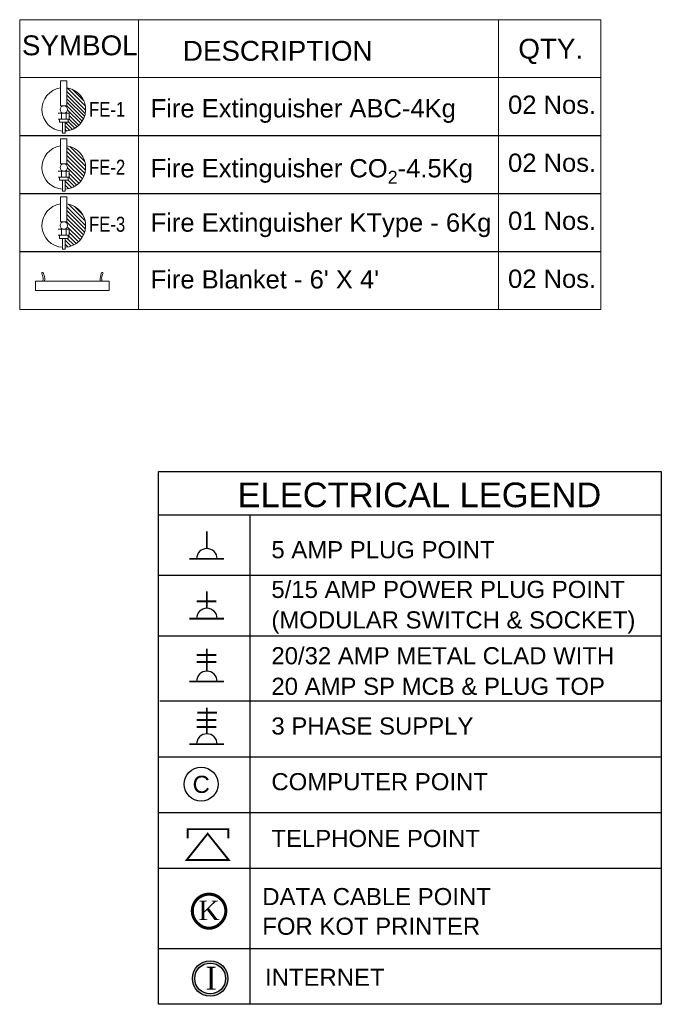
# Model space of a CAD drawing. Header units: millimetres. Extents: x 2986598 to 3043959, y -509231 to -488047.
# Tile 1 of 4: x 2986598 to 2988597, y -493138 to -490068. Entities that reach past the tile are written whole.
import ezdxf

# ---------------------------------------------------------------- set-up
doc = ezdxf.new("R2010")
doc.units = ezdxf.units.MM
doc.header["$LTSCALE"] = 1000
doc.header["$MEASUREMENT"] = 0
doc.layers.add('ELECTRICAL', color=7, linetype='CONTINUOUS')
doc.layers.add('Fire Extinguisher', color=1, linetype='CONTINUOUS', lineweight=0)
doc.styles.add('2.5 Arial_regular_annotative', font='arial.ttf', dxfattribs={"width": 0.8, "height": 2.5})
doc.styles.add('ARAIL', font='arial.ttf')
doc.styles.add('ROMC', font='dutch.ttf')
doc.styles.get("Standard").update_dxf_attribs({"font": 'arial.ttf'})
doc.styles.add('TXT1', font='times.ttf')

# ---------------------------------------------------------------- blocks, each defined once
blk = doc.blocks.new('KOT')
at = {"layer": 'ELECTRICAL', "color": 21, "const_width": 14.6}
blk.add_lwpolyline([(-51.3, -141.8, 0.411904), (51.3, -141.8, 2.765472)], format="xyb", close=True, dxfattribs=at)
at = {"layer": 'ELECTRICAL', "color": 21, "style": 'ROMC'}
blk.add_text('K', height=93.8, dxfattribs=at).set_placement((-51.4, -124.3))
blk = doc.blocks.new('INTERNET')
at = {"layer": 'ELECTRICAL'}
h = blk.add_hatch(color=3, dxfattribs=at)
h.dxf.hatch_style = 1
h.paths.add_polyline_path([(19024.77, 3435.4, 1), (19030.94, 3435.4, 1)])
h.paths.add_polyline_path([(19030.53, 3435.4, -1), (19025.18, 3435.4, -1)], flags=16)
at = {"layer": 'ELECTRICAL', "color": 3}
blk.add_circle((19027.85, 3435.4), 3.08, dxfattribs=at)
at = {"layer": 'ELECTRICAL', "color": 4}
blk.add_circle((19027.85, 3435.4), 2.67, dxfattribs=at)
at = {"layer": 'ELECTRICAL', "insert": (19027.02, 3437.44), "char_height": 4, "attachment_point": 1, "style": 'TXT1'}
blk.add_mtext('{\\C3;I}', dxfattribs=at)
blk = doc.blocks.new('A$C4C3E5A57')
at = {"layer": 'ELECTRICAL'}
for p, q in [((0.3, 1017.4), (1044.7, 1017.4)), ((190.5, 0), (190.5, 1017.4)), ((0.3, 891.8), (1044.7, 891.8)), ((0.3, 766.1), (1044.7, 766.1)), ((2.7, 630.6), (1044.7, 630.6)), ((0.3, 514.7), (1044.7, 514.7)), ((0.3, 398.9), (1044.7, 398.9)), ((0.3, 283.1), (1044.7, 283.1)), ((0.3, 115.8), (1044.7, 115.8))]:
    blk.add_line(p, q, dxfattribs=at)
blk.add_lwpolyline([(0, 1107.4), (1044.7, 1107.4), (1044.7, 0), (0, 0)], close=True, dxfattribs=at)
at = {"layer": 'ELECTRICAL', "const_width": 3.95}
for points in [[(100.5, 947.4), (100.5, 983)], [(136, 926), (64.2, 926)], [(100.5, 823.2), (100.5, 858.8)], [(120.3, 837.6), (79.5, 837.6)], [(136, 801.8), (64.2, 801.8)], [(100.5, 692.5), (100.5, 739.3)], [(120.3, 726), (79.5, 726)], [(120.3, 711.5), (79.5, 711.5)], [(136, 671.1), (64.2, 671.1)], [(100.5, 562.2), (100.5, 616.7)], [(121.5, 606.4), (80.7, 606.4)], [(120.3, 591.2), (79.5, 591.2)], [(120.3, 576.6), (79.5, 576.6)], [(136, 540.8), (64.2, 540.8)], [(102.2, 354.7), (58.5, 300), (146, 300), (102.2, 354.7)], [(60.7, 345.3), (60.7, 364.1), (145, 364.1), (145, 364.1), (145, 345.3)]]:
    blk.add_lwpolyline(points, dxfattribs=at)
at = {"layer": 'ELECTRICAL'}
blk.add_circle((88.6, 457.7), 35.2, dxfattribs=at)
for centre in [(100.5, 926), (100.5, 801.8), (100.5, 671.1), (100.5, 540.8)]:
    blk.add_arc(centre, 21.4, 0, 180, dxfattribs=at)
for name, p, xscale, yscale, zscale in [('KOT', (105.1, 228.9), 0.4343135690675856, 0.4343135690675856, 0.4343135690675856), ('INTERNET', (-228226.9, -41171.1), 12, 12, 12)]:
    blk.add_blockref(name, p, dxfattribs=dict(at, xscale=xscale, yscale=yscale, zscale=zscale))
for s, height, p in [('ELECTRICAL LEGEND', 51.219, (164.5, 1033.4)), ('5 AMP PLUG POINT', 35.568, (234.6, 927.2)), ('5/15 AMP POWER PLUG POINT', 35.568, (234.6, 844.7)), ('(MODULAR SWITCH & SOCKET)', 35.568, (234.6, 781.3)), ('20/32 AMP METAL CLAD WITH', 35.568, (234.6, 706.8)), ('20 AMP SP MCB & PLUG TOP', 35.568, (234.6, 643.3)), ('3 PHASE SUPPLY', 35.568, (234.6, 560.8)), ('C', 35.6, (70.8, 439.4)), ('COMPUTER POINT', 35.568, (234.6, 445)), ('TELPHONE POINT', 35.568, (234.6, 326.9)), ('DATA CABLE POINT ', 35.568, (215.7, 206.1)), ('FOR KOT PRINTER', 35.568, (215.7, 144.5)), ('INTERNET', 35.57, (221.4, 38.4))]:
    blk.add_text(s, height=height, dxfattribs=at).set_placement(p)
blk = doc.blocks.new('A$C9c5665af')
at = {"layer": 'Fire Extinguisher'}
blk.add_lwpolyline([(0, 0), (229.5, 0), (229.5, 28.7), (0, 28.7)], close=True, dxfattribs=at)
for points in [[(27.3, 28.7), (27.8, 30.5), (29.7, 38.1), (26.2, 46.7), (24.4, 55.9), (16.9, 56.3), (24.3, 42.9), (23.6, 35.7), (22.5, 27.3), (22.5, 29.3), (22.5, 29.8)], [(202.2, 28.7), (201.7, 30.5), (199.8, 38.1), (203.3, 46.7), (205.1, 55.9), (212.6, 56.3), (205.2, 42.9), (205.9, 35.7), (207, 27.3), (207, 29.3), (207, 29.8)]]:
    blk.add_open_spline(points, degree=3, knots=[45.919736, 45.919736, 45.919736, 45.919736, 117.751274, 355.813113, 404.916164, 451.597473, 562.986011, 755.471642, 805.849052, 820.345688, 820.345688, 820.345688, 820.345688], dxfattribs=at)

msp = doc.modelspace()

# ---------------------------------------------------------------- linework, layer by layer
at = {"layer": 'Fire Extinguisher', "color": 7, "ltscale": 500}
for p, q in [((2986968.2, -490067.7), (2986968.2, -490971.8)), ((2988090, -490067.7), (2988090, -490971.8))]:
    msp.add_line(p, q, dxfattribs=at)
at = {"layer": 'Fire Extinguisher', "color": 7}
for p, q in [((2986597.5, -490248.4), (2988408.3, -490248.4)), ((2986597.5, -490248.4), (2988408.3, -490248.4)), ((2986597.5, -490429.2), (2988408.3, -490429.2)), ((2986597.5, -490429.4), (2988408.3, -490429.4)), ((2986597.5, -490609.9), (2988408.3, -490609.9)), ((2986597.5, -490609.9), (2988408.3, -490609.9)), ((2986597.5, -490610.4), (2988408.3, -490610.4)), ((2986597.5, -490790.8), (2988408.3, -490790.8)), ((2986597.5, -490791.1), (2988408.3, -490791.1))]:
    msp.add_line(p, q, dxfattribs=at)
at = {"layer": 'Fire Extinguisher', "color": 1, "linetype": 'Continuous', "lineweight": 0, "ltscale": 250}
for p, q in [((2986725.1, -490258.3, 0), (2986744.8, -490258.3, 0)), ((2986725.1, -490336.1, 0), (2986725.1, -490258.3, 0)), ((2986744.8, -490258.3, 0), (2986744.8, -490336.1, 0)), ((2986744.8, -490336.1, 0), (2986725.1, -490336.1, 0)), ((2986717.9, -490359.1, 0), (2986752, -490359.1, 0)), ((2986727.8, -490377.8, 0), (2986727.8, -490359.1, 0)), ((2986742.1, -490377.8, 0), (2986742.1, -490359.1, 0)), ((2986752, -490359.1, 0), (2986752, -490377.8, 0)), ((2986752, -490377.8, 0), (2986717.9, -490377.8, 0)), ((2986721.2, -490377.8, 0), (2986748.7, -490377.8, 0)), ((2986721.2, -490387.6, 0), (2986721.2, -490377.8, 0)), ((2986748.7, -490387.6, 0), (2986721.2, -490387.6, 0)), ((2986730.6, -490387.6, 0), (2986739.3, -490387.6, 0)), ((2986730.6, -490421.6, 0), (2986730.6, -490387.6, 0)), ((2986739.3, -490387.6, 0), (2986739.3, -490421.6, 0)), ((2986748.7, -490377.8, 0), (2986748.7, -490387.6, 0)), ((2986739.3, -490421.6, 0), (2986730.6, -490421.6, 0))]:
    msp.add_line(p, q, dxfattribs=at)
at = {"layer": 'Fire Extinguisher', "linetype": 'Continuous'}
for p, q in [((2986744.8, -490291.3, 0), (2986803, -490349.6, 0)), ((2986744.8, -490302.6, 0), (2986802, -490359.8, 0)), ((2986745.1, -490280.3, 0), (2986802.3, -490337.5, 0)), ((2986760.7, -490284.5, 0), (2986798, -490321.9, 0)), ((2986744.4, -490336.1, 0), (2986792.4, -490384.2, 0)), ((2986744.8, -490314, 0), (2986799.7, -490368.8, 0)), ((2986744.8, -490325.3, 0), (2986796.5, -490376.9, 0)), ((2986742.2, -490356.5, 0), (2986744.8, -490359.1, 0)), ((2986746.3, -490349.4, 0), (2986787.7, -490390.7, 0)), ((2986752, -490366.3, 0), (2986782.3, -490396.6, 0)), ((2986739.3, -490387.6, 0), (2986761.9, -490410.2, 0)), ((2986739.3, -490398.9, 0), (2986753.6, -490413.2, 0)), ((2986748.7, -490385.6, 0), (2986769.4, -490406.4, 0)), ((2986752, -490377.6, 0), (2986776.2, -490401.8, 0)), ((2986739.3, -490410.2, 0), (2986744.2, -490415.1, 0))]:
    msp.add_line(p, q, dxfattribs=at)
at = {"layer": 'Fire Extinguisher', "color": 3, "linetype": 'Continuous', "lineweight": 0, "ltscale": 250}
for p, q in [((2986725.1, -490439.3, 0), (2986744.8, -490439.3, 0)), ((2986725.1, -490517.1, 0), (2986725.1, -490439.3, 0)), ((2986744.8, -490439.3, 0), (2986744.8, -490517.1, 0)), ((2986744.8, -490517.1, 0), (2986725.1, -490517.1, 0)), ((2986717.9, -490540.1, 0), (2986752, -490540.1, 0)), ((2986727.8, -490558.7, 0), (2986727.8, -490540.1, 0)), ((2986742.1, -490558.7, 0), (2986742.1, -490540.1, 0)), ((2986752, -490540.1, 0), (2986752, -490558.7, 0)), ((2986752, -490558.7, 0), (2986717.9, -490558.7, 0)), ((2986721.2, -490558.7, 0), (2986748.7, -490558.7, 0)), ((2986721.2, -490568.6, 0), (2986721.2, -490558.7, 0)), ((2986748.7, -490568.6, 0), (2986721.2, -490568.6, 0)), ((2986730.6, -490568.6, 0), (2986739.3, -490568.6, 0)), ((2986730.6, -490602.6, 0), (2986730.6, -490568.6, 0)), ((2986739.3, -490568.6, 0), (2986739.3, -490602.6, 0)), ((2986748.7, -490558.7, 0), (2986748.7, -490568.6, 0)), ((2986739.3, -490602.6, 0), (2986730.6, -490602.6, 0))]:
    msp.add_line(p, q, dxfattribs=at)
at = {"layer": 'Fire Extinguisher', "color": 3, "linetype": 'Continuous'}
for p, q in [((2986800.5, -490510.2), (2986753.4, -490463)), ((2986803, -490524.9), (2986744.8, -490466.7)), ((2986802.6, -490536.8), (2986744.8, -490479)), ((2986800.5, -490547), (2986744.8, -490491.3)), ((2986784.9, -490482.3), (2986781.3, -490478.6)), ((2986797.3, -490556), (2986744.8, -490503.5)), ((2986793.1, -490564.1), (2986744.8, -490515.8)), ((2986744.6, -490540.1), (2986742.1, -490537.6)), ((2986788, -490571.3), (2986746.4, -490529.7)), ((2986782.2, -490577.7), (2986752, -490547.5)), ((2986759.7, -490592), (2986739.3, -490571.7)), ((2986750.3, -490594.9), (2986739.3, -490583.9)), ((2986768.1, -490588.1), (2986748.5, -490568.6)), ((2986775.5, -490583.3), (2986750.9, -490558.7)), ((2986739.7, -490596.5), (2986739.3, -490596.2))]:
    msp.add_line(p, q, dxfattribs=at)
at = {"layer": 'Fire Extinguisher', "color": 6, "linetype": 'Continuous', "lineweight": 0, "ltscale": 250}
for p, q in [((2986725.1, -490620.2, 0), (2986744.8, -490620.2, 0)), ((2986725.1, -490698.1, 0), (2986725.1, -490620.2, 0)), ((2986744.8, -490620.2, 0), (2986744.8, -490698.1, 0)), ((2986744.8, -490698.1, 0), (2986725.1, -490698.1, 0)), ((2986717.9, -490721.1, 0), (2986752, -490721.1, 0)), ((2986752, -490739.7, 0), (2986717.9, -490739.7, 0)), ((2986721.2, -490739.7, 0), (2986748.7, -490739.7, 0)), ((2986721.2, -490749.6, 0), (2986721.2, -490739.7, 0)), ((2986727.8, -490739.7, 0), (2986727.8, -490721.1, 0)), ((2986742.1, -490739.7, 0), (2986742.1, -490721.1, 0)), ((2986748.7, -490739.7, 0), (2986748.7, -490749.6, 0)), ((2986752, -490721.1, 0), (2986752, -490739.7, 0)), ((2986748.7, -490749.6, 0), (2986721.2, -490749.6, 0)), ((2986730.6, -490749.6, 0), (2986739.3, -490749.6, 0)), ((2986730.6, -490783.5, 0), (2986730.6, -490749.6, 0)), ((2986739.3, -490749.6, 0), (2986739.3, -490783.5, 0)), ((2986739.3, -490783.5, 0), (2986730.6, -490783.5, 0))]:
    msp.add_line(p, q, dxfattribs=at)
at = {"layer": 'Fire Extinguisher', "color": 6, "linetype": 'Continuous'}
for p, q in [((2986801.5, -490695.2), (2986749.3, -490643)), ((2986803.1, -490709), (2986744.8, -490650.8)), ((2986802.2, -490720.4), (2986744.8, -490663)), ((2986799.8, -490730.3), (2986744.8, -490675.3)), ((2986793.7, -490675.1), (2986769.4, -490650.8)), ((2986791.9, -490746.9), (2986743.1, -490698.1)), ((2986796.3, -490739.1), (2986744.8, -490687.6)), ((2986741.5, -490721.1), (2986740.2, -490719.8)), ((2986786.6, -490753.9), (2986745.9, -490713.2)), ((2986780.6, -490760.1), (2986752, -490731.5)), ((2986757.5, -490773.8), (2986739.3, -490755.7)), ((2986747.8, -490776.4), (2986739.3, -490768)), ((2986766.1, -490770.2), (2986745.5, -490749.6)), ((2986773.7, -490765.6), (2986748.7, -490740.5))]:
    msp.add_line(p, q, dxfattribs=at)
at = {"layer": 'Fire Extinguisher', "color": 7}
msp.add_lwpolyline([(2986597.5, -490971.8), (2988408.3, -490971.8), (2988408.3, -490067.7), (2986597.5, -490067.7)], close=True, dxfattribs=at)
at = {"layer": 'Fire Extinguisher', "color": 1, "linetype": 'Continuous', "lineweight": 0, "ltscale": 250}
msp.add_circle((2986735, -490347.6, 0), 11.5, dxfattribs=at)
at = {"layer": 'Fire Extinguisher', "color": 3, "linetype": 'Continuous', "lineweight": 0, "ltscale": 250}
msp.add_circle((2986735, -490528.6, 0), 11.5, dxfattribs=at)
at = {"layer": 'Fire Extinguisher', "color": 6, "linetype": 'Continuous', "lineweight": 0, "ltscale": 250}
msp.add_circle((2986735, -490709.6, 0), 11.5, dxfattribs=at)
at = {"layer": 'Fire Extinguisher', "color": 1, "linetype": 'Continuous', "lineweight": 0, "ltscale": 250}
for start, end in [(98.3362, 266.3055), (273.6945, 81.6638)]:
    msp.add_arc((2986735, -490347.6, 0), 68.1, start, end, dxfattribs=at)
at = {"layer": 'Fire Extinguisher', "color": 3, "linetype": 'Continuous', "lineweight": 0, "ltscale": 250}
for start, end in [(98.3362, 266.3055), (273.6945, 81.6638)]:
    msp.add_arc((2986735, -490528.6, 0), 68.1, start, end, dxfattribs=at)
at = {"layer": 'Fire Extinguisher', "color": 6, "linetype": 'Continuous', "lineweight": 0, "ltscale": 250}
for start, end in [(98.3362, 266.3055), (273.6945, 81.6638)]:
    msp.add_arc((2986735, -490709.6, 0), 68.1, start, end, dxfattribs=at)

# ---------------------------------------------------------------- block references
at = {"layer": 'ELECTRICAL', "xscale": 1.5, "yscale": 1.5, "zscale": 1.5}
msp.add_blockref('A$C4C3E5A57', (2987030.1, -493137.9), dxfattribs=at)
at = {"layer": 'Fire Extinguisher'}
msp.add_blockref('A$C9c5665af', (2986647, -490911.9), dxfattribs=at)

# ---------------------------------------------------------------- texts
at = {"layer": 'Fire Extinguisher', "color": 7, "lineweight": 0, "style": 'ARAIL'}
for s, height, p in [('SYMBOL', 61.95, (2986604.5, -490178.7, 1769.2)), ('DESCRIPTION', 61.949, (2987106, -490195.8, 1769.2)), ('QTY.', 61.95, (2988151.6, -490189.3, 1769.2)), ('02 Nos.', 57.01, (2988119.6, -490361.3, 1771.7)), ('02 Nos.', 57.01, (2988119.6, -490542.2, 1771.7)), ('01 Nos.', 57.01, (2988119.6, -490723.2, 1771.7)), ('02 Nos.', 57.01, (2988119.6, -490903.9, 1771.7))]:
    msp.add_text(s, height=height, dxfattribs=at).set_placement(p)
at = {"layer": 'Fire Extinguisher', "color": 1, "style": '2.5 Arial_regular_annotative', "width": 0.8}
for p in [(2986813.6, -490370.5, 0), (2986813.6, -490370.6, 0)]:
    msp.add_text('FE-1', height=46.58, dxfattribs=at).set_placement(p)
at = {"layer": 'Fire Extinguisher', "color": 3, "style": '2.5 Arial_regular_annotative', "width": 0.8}
for p in [(2986813.6, -490550.9, 0), (2986813.6, -490551.1, 0)]:
    msp.add_text('FE-2', height=46.58, dxfattribs=at).set_placement(p)
at = {"layer": 'Fire Extinguisher', "color": 6, "style": '2.5 Arial_regular_annotative', "width": 0.8}
for p in [(2986813.6, -490728.8, 0), (2986813.6, -490728.9, 0)]:
    msp.add_text('FE-3', height=46.58, dxfattribs=at).set_placement(p)
at = {"layer": 'Fire Extinguisher', "color": 7, "lineweight": 0, "char_height": 57.006, "attachment_point": 1, "style": 'ARAIL'}
for s, insert in [('Fire Extinguisher ABC-4Kg', (2987005.5, -490315.5)), ('\\A1;Fire Extinguisher CO{\\H0.7x;\\S^ 2;}-4.5Kg', (2987005.5, -490502.4)), ('Fire Extinguisher KType - 6Kg', (2987005.5, -490671.8)), ("Fire Blanket - 6' X 4'", (2987005.5, -490848.8))]:
    msp.add_mtext_dynamic_manual_height_columns(s, width=1481.267, gutter_width=1250, heights=[0], dxfattribs=dict(at, insert=insert))

doc.saveas('drawing.dxf')
